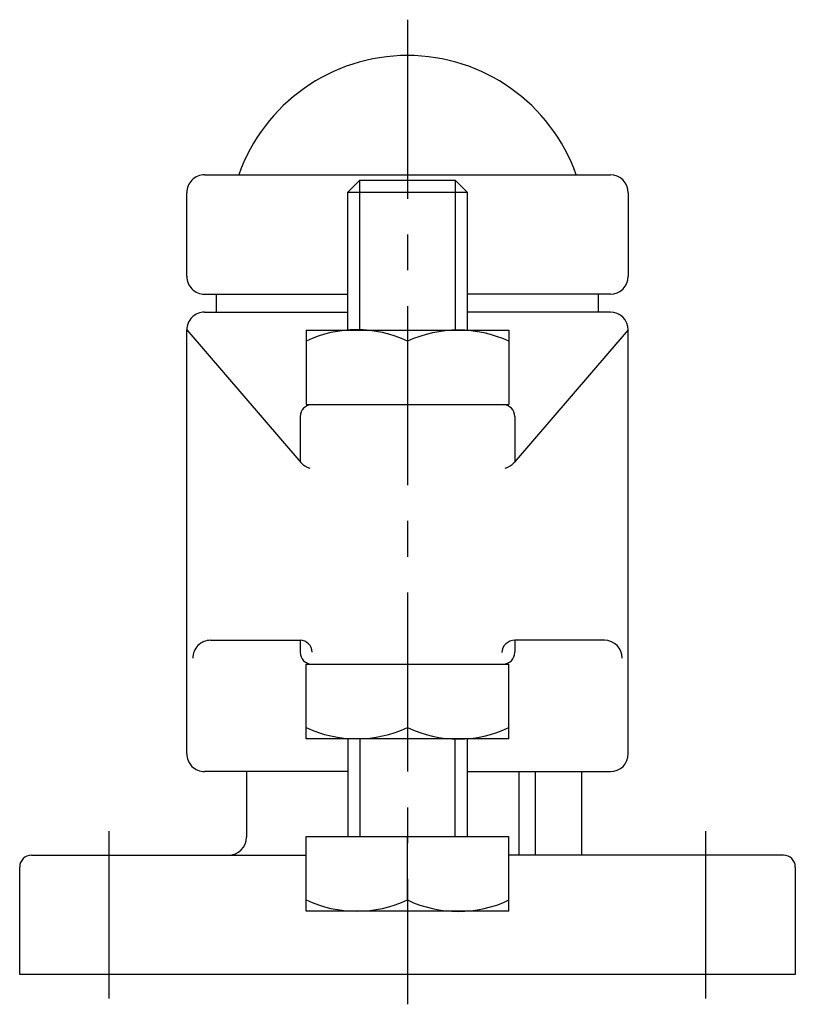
# Model space of a CAD drawing. Extents: x 167.5 to 232.5, y 167.5 to 250.
import ezdxf

# ---------------------------------------------------------------- set-up
doc = ezdxf.new("R2010")
doc.units = 0
doc.header["$LTSCALE"] = 12
doc.linetypes.add('CENTER', pattern=[2, 1.25, -0.25, 0.25, -0.25])
doc.layers.get('0').update_dxf_attribs({"linetype": 'CONTINUOUS'})
doc.layers.add('BRAUER-1', color=1, linetype='CENTER')

msp = doc.modelspace()

# ---------------------------------------------------------------- linework, layer by layer
for p, q in [((183.000002, 237.000001), (217, 237)), ((195, 235.552799), (196, 236.552799)), ((196, 223.991005), (196, 236.552799)), ((196, 236.552799), (204, 236.552799)), ((204, 236.552799), (204, 223.991005)), ((204, 236.552799), (205, 235.552799)), ((181.500002, 228.500001), (181.500002, 235.500001)), ((195, 223.991005), (195, 235.552799)), ((195, 235.552799), (205, 235.552799)), ((205, 235.552799), (205, 223.991005)), ((218.5, 235.5), (218.5, 228.5)), ((183.000002, 227.000001), (195, 227.000001)), ((184.000002, 225.500001), (184.000002, 227.000001)), ((217, 227), (205, 227.000001)), ((216, 225.5), (216, 227)), ((183.000002, 225.500001), (195, 225.500001)), ((217, 225.5), (205, 225.500001)), ((181.500001, 188.500001), (181.500002, 224.000001)), ((181.500002, 224.000001), (191.074662, 212.90171)), ((191.5, 223.991005), (208.5, 223.991005)), ((191.5, 223.991005), (191.5, 217.743505)), ((208.5, 223.991005), (208.5, 217.743505)), ((218.5, 224), (208.925339, 212.901709)), ((218.5, 188.5), (218.5, 224)), ((200, 223.05388), (200, 217.743505)), ((191.5, 217.743505), (208.5, 217.743505)), ((191, 216.743505), (191, 212.998091)), ((209, 216.743505), (209, 212.998091)), ((183.5, 198), (191.000001, 198)), ((191.000001, 198), (191.000001, 196.995699)), ((216.5, 198), (209, 198)), ((209, 198), (209, 196.995699)), ((191.5, 195.9957), (208.5, 195.995699)), ((191.5, 189.748199), (191.5, 195.9957)), ((192.000001, 195.995699), (208, 195.995699)), ((208.5, 189.748199), (208.5, 195.995699)), ((200, 190.685324), (200, 189.751292)), ((195, 189.751292), (195, 181.552799)), ((196, 189.751292), (196, 181.552799)), ((204, 181.552799), (204, 189.751292)), ((205, 189.751292), (205, 181.552799)), ((208.5, 189.748199), (191.5, 189.748199)), ((195, 187.000001), (183.000001, 187.000001)), ((186.5, 187), (186.5, 181.5)), ((205, 187.000001), (217, 187)), ((209.33, 187.000001), (209.33, 180)), ((210.71, 187.000001), (210.71, 180)), ((214.57, 187), (214.57, 180)), ((191.5, 181.552799), (208.5, 181.552798)), ((191.5, 175.305299), (191.5, 181.552799)), ((200, 176.242423), (200, 181.552799)), ((208.5, 175.305298), (208.5, 181.552798)), ((168.5, 180), (191.5, 180)), ((231.5, 180), (208.5, 180)), ((167.5, 170), (167.5, 179)), ((232.5, 179), (232.5, 170)), ((208.5, 175.305298), (191.5, 175.305299)), ((232.5, 170), (167.5, 170))]:
    msp.add_line(p, q)
for centre, radius, start, end in [((200, 232), 15, 19.471222, 160.528775), ((183.000002, 235.500001), 1.5, 89.999997, 179.999997), ((217, 235.5), 1.5, 0, 90), ((183.000002, 228.500001), 1.5, -180.000003, -90), ((217, 228.5), 1.5, -90, 0), ((183.000002, 224.000001), 1.5, 89.999997, 179.999997), ((217, 224), 1.5, 0, 90), ((195.75, 214.185374), 9.834272, 64.395147, 115.60485), ((204.25, 213.885254), 10.105751, 65.130517, 114.869481), ((192, 216.743505), 1, 90, 180), ((208, 216.743505), 1, 0, 89.999997), ((192.22218, 213.867733), 1.5, -139.908061, -105.9441), ((207.777821, 213.867733), 1.5, -74.055897, -40.091939), ((183.5, 196.5), 1.5, 89.999997, 179.999997), ((209, 196.89), 1.11, 90, 175.625317), ((216.5, 196.5), 1.5, 0, 90), ((191.000001, 196.995699), 1.004301, 0, 89.999981), ((192.004302, 196.995699), 1.004301, 180, 269.753572), ((208, 196.995699), 1, -90, 0), ((195.75, 199.85395), 10.105751, -114.869481, -65.130517), ((204.25, 199.553831), 9.834272, -115.604853, -64.395147), ((183.000001, 188.500001), 1.5, -180.000003, -90), ((217, 188.5), 1.5, -90, 0), ((185, 181.5), 1.5, -90, 0), ((168.5, 179), 1, 90, 180), ((231.5, 179), 1, 0, 90), ((195.75, 185.411049), 10.105751, -114.869481, -65.130517), ((204.25, 185.11093), 9.834272, -115.604853, -64.395147)]:
    msp.add_arc(centre, radius, start, end)
at = {"layer": 'BRAUER-1'}
for p, q in [((200, 250), (200, 167.5)), ((175, 168), (175, 182)), ((225, 168), (225, 182))]:
    msp.add_line(p, q, dxfattribs=at)

doc.saveas('drawing.dxf')
